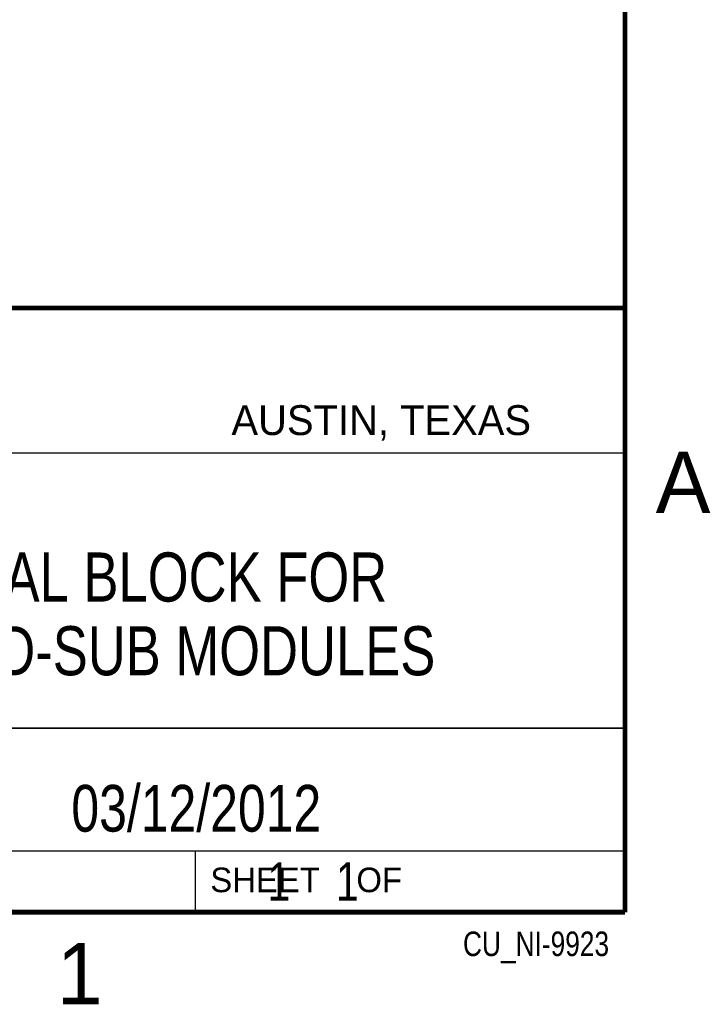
# Model space of a CAD drawing. Header units: inches. Extents: x 0 to 22, y 0 to 17.
# Tile 15 of 16: x 19 to 21.8, y 0.1 to 4.1. Entities that reach past the tile are written whole.
import ezdxf

# ---------------------------------------------------------------- set-up
doc = ezdxf.new("R2010")
doc.units = ezdxf.units.IN
doc.header["$LTSCALE"] = 1.21
doc.header["$MEASUREMENT"] = 0
doc.layers.get('0').update_dxf_attribs({"linetype": 'CONTINUOUS'})
doc.layers.add('DETAIL', color=7, linetype='CONTINUOUS')
doc.layers.add('NOTE', color=7, linetype='CONTINUOUS')
doc.styles.get("Standard").update_dxf_attribs({"font": 'txt', "width": 0.8})
doc.styles.add('TEXTSTYLE_2', font='txt')

msp = doc.modelspace()

# ---------------------------------------------------------------- linework, layer by layer
at = {"color": 2, "linetype": 'CONTINUOUS'}
for p, q in [((16.3737, 2.9596), (21.5037, 2.9596)), ((16.375, 2.96), (21.5, 2.96)), ((21.5037, 2.9596), (21.5037, 1.2496)), ((16.7288, 2.37), (21.5, 2.37)), ((16.3737, 1.2496), (21.5037, 1.2496)), ((18.01, 1.25), (21.5, 1.25)), ((21.5, 1.25), (21.5, 0.75)), ((16.375, 0.75), (21.5, 0.75)), ((18.01, 0.75), (21.5, 0.75)), ((19.75, 0.75), (21.5, 0.75)), ((19.75, 0.75), (19.75, 0.5)), ((21.5, 0.75), (21.5, 0.5)), ((19.75, 0.5), (21.5, 0.5)), ((20.4977, 0.4994), (21.4977, 0.4994)), ((20.4977, 0.4994), (20.4977, 0.4989)), ((20.4977, 0.4989), (21.4977, 0.4989)), ((21.4977, 0.4994), (21.4977, 0.4989))]:
    msp.add_line(p, q, dxfattribs=at)
at = {"color": 7, "linetype": 'CONTINUOUS', "const_width": 0.02}
for points in [[(21.5, 0.5), (21.5, 16.5)], [(13.6, 2.9595), (21.5, 2.96)], [(0.5, 0.5), (21.5, 0.5)]]:
    msp.add_lwpolyline(points, dxfattribs=at)

# ---------------------------------------------------------------- texts
at = {"color": 2, "linetype": 'CONTINUOUS', "attachment_point": 1, "line_spacing_factor": 0.9, "style": 'TEXTSTYLE_2'}
for s, insert, char_height, width in [('AUSTIN, TEXAS', (19.898, 2.5642), 0.121576, 1.580488), ('A', (21.625, 2.375), 0.25, 0.25), ('SHEET    OF', (19.8121, 0.6815), 0.1, 1.1), ('1', (19.1875, 0.375), 0.25, 0.25)]:
    msp.add_mtext(s, dxfattribs=dict(at, insert=insert, char_height=char_height, width=width))
at = {"layer": 'DETAIL', "color": 7, "linetype": 'CONTINUOUS', "insert": (19.8125, 0.7031), "char_height": 0.15625, "width": 1.375, "attachment_point": 1, "line_spacing_factor": 0.9}
msp.add_mtext('     1    1', dxfattribs=at)
at = {"layer": 'DETAIL', "color": 2, "linetype": 'CONTINUOUS', "insert": (21.4352, 0.4213), "char_height": 0.1, "width": 0.8, "attachment_point": 3, "line_spacing_factor": 0.9}
msp.add_mtext('CU_NI-9923', dxfattribs=at)
at = {"layer": 'NOTE', "color": 7, "linetype": 'CONTINUOUS', "attachment_point": 2, "line_spacing_factor": 0.9}
for s, insert, char_height, width in [('NI 9923 TERMINAL BLOCK FOR\\PC-SERIES 37-PIN D-SUB MODULES', (18.9387, 1.9646), 0.2, 4.64), ('03/12/2012 ', (19.755, 1.0181), 0.19, 1.672)]:
    msp.add_mtext(s, dxfattribs=dict(at, insert=insert, char_height=char_height, width=width))

doc.saveas('drawing.dxf')
